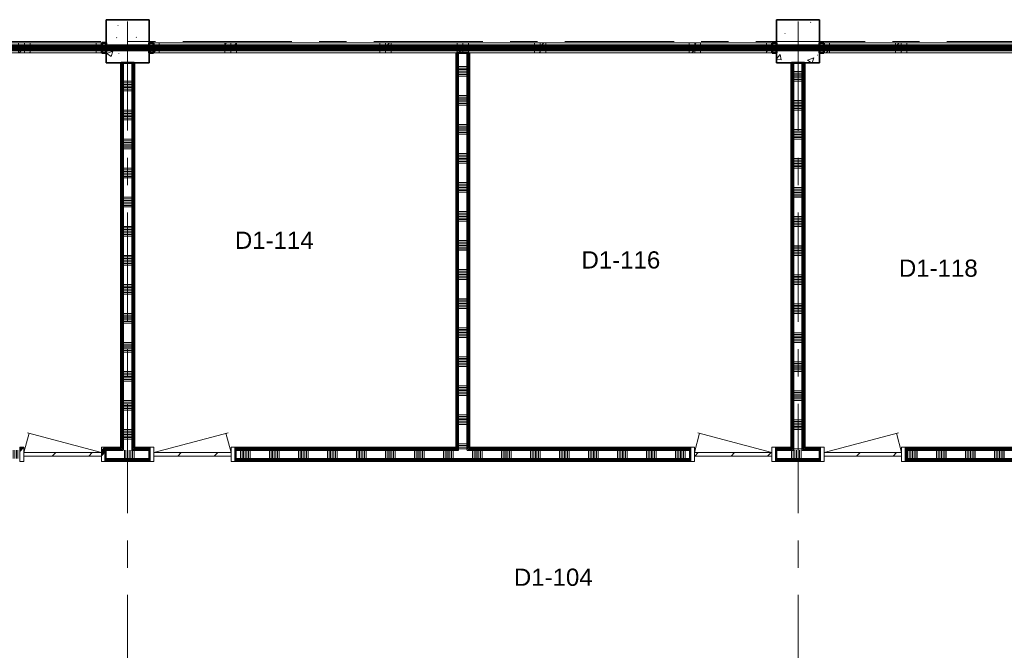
# Model space of a CAD drawing. Extents: x -2538 to 83400, y -8040 to 61900.
# Tile 39 of 105: x 14345 to 25800, y 47522 to 54852. Entities that reach past the tile are written whole.
import ezdxf

# ---------------------------------------------------------------- set-up
doc = ezdxf.new("R2010")
doc.units = 0
doc.header["$LTSCALE"] = 100
doc.linetypes.add('SCHEIDING_BRANDWEREND20', pattern=[7.2, 0.8, -1.6, 0.8, -0.8, 0.8, -1.6, 0.8])
doc.linetypes.add('stramien', pattern=[22.225, 12.7, -3.175, 3.175, -3.175])
for name, color, linetype, lineweight in [('00---0--FM-RUIMTENR', 7, 'Continuous', 18), ('BA20----_WANDEN', 14, 'Continuous', 50), ('BL$7A---_STRAMIEN', 7, 'Continuous', 18), ('BL20----_WANDEN', 7, 'Continuous', 25), ('BL28----_CONSTRUCTIES', 4, 'Continuous', 18), ('BL30----_KOZIJNEN', 14, 'Continuous', 25), ('BL40----_BRANDWERENDESCHEIDING_20MIN', 150, 'SCHEIDING_BRANDWEREND20', 80)]:
    doc.layers.add(name, color=color, linetype=linetype, lineweight=lineweight)
doc.styles.add('Arial', font='arial.ttf', dxfattribs={"height": 200})
pattern_1 = [(50, (1253.4, 5927.3), (728.7365, -63.756), [76.2, -838.2]), (355, (1253.4, 5927.3), (-140.972, 764.228), [60.96, -670.56]), (100.451, (1314.1, 5922), (587.77, 700.467), [64.76, -712.36]), (46.184, (1253.4, 6130.5), (1084.316, -168.171), [114.3, -1257.3]), (96.636, (1343.8, 6116.5), (949.61, 989.71), [97.14, -1068.54]), (351.184, (1253.4, 6130.5), (949.62, 989.7), [91.44, -1005.84]), (21, (1355, 6079.7), (606.458, -409.0606), [76.2, -838.2]), (326, (1355, 6079.7), (247.208, 736.753), [60.96, -670.56]), (71.451, (1405.5, 6045.6), (853.668, 327.6855), [64.76, -712.36]), (37.5, (1253.4, 5927.32), (12.3547, 338.2201), [3.353, -659.079, 3.353, -677.367, -673.1]), (37.5, (1253.4, 5927.32), (12.3547, 338.2201), [-1343.152, 3.353, -669.747]), (7.5, (1253.4, 5927.32), (267.2789, 400.7221), [3.353, -384.759, 3.353, -643.839, -256.54]), (7.5, (1253.4, 5927.32), (267.2789, 400.7221), [-1035.304, 3.353, -253.187]), (327.5, (1026.82, 5927.32), (542.3633, -22.9153), [3.353, -250.647, 3.353, -789.127, -1051.56]), (327.5, (1026.82, 5927.32), (542.3633, -22.9153), [-1046.48, 3.353, -1048.207]), (317.5, (925.22, 5927.3), (592.517, 101.707), [3.353, -326.847, 3.353, -522.935, -746.76]), (317.5, (925.22, 5927.3), (592.517, 101.707), [-856.488, 3.353, -743.407])]
pattern_2 = [(1e-13, (15525, 51912.5), (-9e-13, 500), []), (1e-13, (15525, 51862.5), (-9e-13, 500), []), (1e-13, (15525, 51812.5), (-9e-13, 500), []), (1e-13, (15525, 51762.5), (-9e-13, 500), [])]
pattern_3 = [(45, (1253.4, 5927.3), (-353.5534, 353.5534), [])]
pattern_4 = [(90, (23862.5, 49725), (-500, -2e-12), []), (90, (23912.5, 49725), (-500, -2e-12), []), (90, (23962.5, 49725), (-500, -2e-12), []), (90, (24012.5, 49725), (-500, -2e-12), [])]
pattern_5 = [(180, (19575, 52371.5), (8e-13, -500), []), (180, (19575, 52421.5), (8e-13, -500), []), (180, (19575, 52471.5), (8e-13, -500), []), (180, (19575, 52521.5), (8e-13, -500), [])]
pattern_6 = [(180, (23475, 52312.5), (8e-13, -500), []), (180, (23475, 52362.5), (8e-13, -500), []), (180, (23475, 52412.5), (8e-13, -500), []), (180, (23475, 52462.5), (8e-13, -500), [])]

# ---------------------------------------------------------------- blocks, each defined once
blk = doc.blocks.new('32_WN_AMC_h_raam met bovenlicht - 900x2700 bovenlicht 2014_wbdbo20-V46-1')
at = {"layer": 'BL30----_KOZIJNEN', "lineweight": 18}
h = blk.add_hatch(dxfattribs=at)
h.set_pattern_fill('FP_353', color=256, style=0, pattern_type=2)
h.set_pattern_definition([(225, (22896.61, 48597.68), (91.92388, -91.92388), [])])
h.paths.add_polyline_path([(-450, 57), (-450, -57), (-383, -57), (-383, 57)], flags=0)
h.paths.add_polyline_path([(383, 57), (383, -57), (450, -57), (450, 57)], flags=0)
for p, q in [((-450, 57), (-450, -57)), ((-383, 57), (-450, 57)), ((-383, -57), (-383, 57)), ((383, 57), (-383, 57)), ((450, 57), (383, 57)), ((383, 57), (383, -57)), ((450, -57), (450, 57)), ((-450, -57), (-383, -57)), ((-383, -57), (383, -57)), ((383, -57), (450, -57))]:
    blk.add_line(p, q, dxfattribs=at)
at = {"layer": 'BL30----_KOZIJNEN'}
for p, q in [((383, 3), (-383, 3)), ((-383, 3), (-383, -3)), ((383, -3), (383, 3)), ((-383, -3), (383, -3))]:
    blk.add_line(p, q, dxfattribs=at)
blk = doc.blocks.new('32_WN_AMC_h_raam met bovenlicht - 1800x2700 bovenlicht 2014_wbdbo20-V47-1')
at = {"layer": 'BL30----_KOZIJNEN', "lineweight": 18}
h = blk.add_hatch(dxfattribs=at)
h.set_pattern_fill('FP_354', color=256, style=0, pattern_type=2)
h.set_pattern_definition([(225, (24246.61, 48597.68), (91.92388, -91.92388), [])])
h.paths.add_polyline_path([(-900, 57), (-900, -57), (-833, -57), (-833, 57)], flags=0)
h.paths.add_polyline_path([(900, 57), (833, 57), (833, -57), (900, -57)], flags=0)
for p, q in [((-900, 57), (-900, -57)), ((-833, 57), (-900, 57)), ((-833, -57), (-833, 57)), ((833, 57), (-833, 57)), ((900, 57), (833, 57)), ((833, 57), (833, -57)), ((900, -57), (900, 57)), ((-900, -57), (-833, -57)), ((-833, -57), (833, -57)), ((833, -57), (900, -57))]:
    blk.add_line(p, q, dxfattribs=at)
at = {"layer": 'BL30----_KOZIJNEN'}
for p, q in [((833, 3), (-833, 3)), ((-833, 3), (-833, -3)), ((833, -3), (833, 3)), ((-833, -3), (833, -3))]:
    blk.add_line(p, q, dxfattribs=at)
blk = doc.blocks.new('32_WN_AMC_h_raam met bovenlicht - 900x2700 bovenlicht 2014_wbdbo20-V48-1')
at = {"layer": 'BL30----_KOZIJNEN', "lineweight": 18}
h = blk.add_hatch(dxfattribs=at)
h.set_pattern_fill('FP_355', color=256, style=0, pattern_type=2)
h.set_pattern_definition([(225, (21396.61, 48597.68), (91.92388, -91.92388), [])])
h.paths.add_polyline_path([(-450, 57), (-450, -57), (-383, -57), (-383, 57)], flags=0)
h.paths.add_polyline_path([(383, 57), (383, -57), (450, -57), (450, 57)], flags=0)
for p, q in [((-450, 57), (-450, -57)), ((-383, 57), (-450, 57)), ((-383, -57), (-383, 57)), ((383, 57), (-383, 57)), ((450, 57), (383, 57)), ((383, 57), (383, -57)), ((450, -57), (450, 57)), ((-450, -57), (-383, -57)), ((-383, -57), (383, -57)), ((383, -57), (450, -57))]:
    blk.add_line(p, q, dxfattribs=at)
at = {"layer": 'BL30----_KOZIJNEN'}
for p, q in [((383, 3), (-383, 3)), ((-383, 3), (-383, -3)), ((383, -3), (383, 3)), ((-383, -3), (383, -3))]:
    blk.add_line(p, q, dxfattribs=at)
blk = doc.blocks.new('32_WN_AMC_h_raam met bovenlicht - 1800x2700 bovenlicht 2014_wbdbo20-V49-1')
at = {"layer": 'BL30----_KOZIJNEN', "lineweight": 18}
h = blk.add_hatch(dxfattribs=at)
h.set_pattern_fill('FP_356', color=256, style=0, pattern_type=2)
h.set_pattern_definition([(225, (20046.61, 48597.68), (91.92388, -91.92388), [])])
h.paths.add_polyline_path([(-900, 57), (-900, -57), (-833, -57), (-833, 57)], flags=0)
h.paths.add_polyline_path([(900, 57), (833, 57), (833, -57), (900, -57)], flags=0)
for p, q in [((-900, 57), (-900, -57)), ((-833, 57), (-900, 57)), ((-833, -57), (-833, 57)), ((833, 57), (-833, 57)), ((900, 57), (833, 57)), ((833, 57), (833, -57)), ((900, -57), (900, 57)), ((-900, -57), (-833, -57)), ((-833, -57), (833, -57)), ((833, -57), (900, -57))]:
    blk.add_line(p, q, dxfattribs=at)
at = {"layer": 'BL30----_KOZIJNEN'}
for p, q in [((833, 3), (-833, 3)), ((-833, 3), (-833, -3)), ((833, -3), (833, 3)), ((-833, -3), (833, -3))]:
    blk.add_line(p, q, dxfattribs=at)
blk = doc.blocks.new('32_WN_AMC_h_raam met bovenlicht - 900x2700 bovenlicht 2014_wbdbo20-V50-1')
at = {"layer": 'BL30----_KOZIJNEN', "lineweight": 18}
h = blk.add_hatch(dxfattribs=at)
h.set_pattern_fill('FP_357', color=256, style=0, pattern_type=2)
h.set_pattern_definition([(225, (18696.61, 48597.68), (91.92388, -91.92388), [])])
h.paths.add_polyline_path([(-450, 57), (-450, -57), (-383, -57), (-383, 57)], flags=0)
h.paths.add_polyline_path([(383, 57), (383, -57), (450, -57), (450, 57)], flags=0)
for p, q in [((-450, 57), (-450, -57)), ((-383, 57), (-450, 57)), ((-383, -57), (-383, 57)), ((375, 57), (-383, 57)), ((450, 57), (383, 57)), ((383, 57), (383, -57)), ((450, -57), (450, 57)), ((-450, -57), (-383, -57)), ((-383, -57), (383, -57)), ((383, -57), (450, -57))]:
    blk.add_line(p, q, dxfattribs=at)
at = {"layer": 'BL30----_KOZIJNEN'}
for p, q in [((383, 3), (-383, 3)), ((-383, 3), (-383, -3)), ((383, -3), (383, 3)), ((-383, -3), (383, -3))]:
    blk.add_line(p, q, dxfattribs=at)
blk = doc.blocks.new('32_WN_AMC_h_raam met bovenlicht - 900x2700 bovenlicht 2014_wbdbo20-V51-1')
at = {"layer": 'BL30----_KOZIJNEN', "lineweight": 18}
h = blk.add_hatch(dxfattribs=at)
h.set_pattern_fill('FP_358', color=256, style=0, pattern_type=2)
h.set_pattern_definition([(225, (15096.61, 48597.68), (91.92388, -91.92388), [])])
h.paths.add_polyline_path([(-450, 57), (-450, -57), (-383, -57), (-383, 57)], flags=0)
h.paths.add_polyline_path([(383, 57), (383, -57), (450, -57), (450, 57)], flags=0)
for p, q in [((-450, 57), (-450, -57)), ((-383, 57), (-450, 57)), ((-383, -57), (-383, 57)), ((383, 57), (-383, 57)), ((450, 57), (383, 57)), ((383, 57), (383, -57)), ((450, -57), (450, 57)), ((-450, -57), (-383, -57)), ((-383, -57), (383, -57)), ((383, -57), (450, -57))]:
    blk.add_line(p, q, dxfattribs=at)
at = {"layer": 'BL30----_KOZIJNEN'}
for p, q in [((383, 3), (-383, 3)), ((-383, 3), (-383, -3)), ((383, -3), (383, 3)), ((-383, -3), (383, -3))]:
    blk.add_line(p, q, dxfattribs=at)
blk = doc.blocks.new('32_WN_AMC_h_raam met bovenlicht - 900x2700 bovenlicht 2014_wbdbo20-V52-1')
at = {"layer": 'BL30----_KOZIJNEN', "lineweight": 18}
h = blk.add_hatch(dxfattribs=at)
h.set_pattern_fill('FP_359', color=256, style=0, pattern_type=2)
h.set_pattern_definition([(225, (17796.61, 48597.68), (91.92388, -91.92388), [])])
h.paths.add_polyline_path([(-450, 57), (-450, -57), (-383, -57), (-383, 57)], flags=0)
h.paths.add_polyline_path([(383, 57), (383, -57), (450, -57), (450, 57)], flags=0)
for p, q in [((-450, 57), (-450, -57)), ((-383, 57), (-450, 57)), ((-383, -57), (-383, 57)), ((383, 57), (-375, 57)), ((450, 57), (383, 57)), ((383, 57), (383, -57)), ((450, -57), (450, 57)), ((-450, -57), (-383, -57)), ((-383, -57), (383, -57)), ((383, -57), (450, -57))]:
    blk.add_line(p, q, dxfattribs=at)
at = {"layer": 'BL30----_KOZIJNEN'}
for p, q in [((383, 3), (-383, 3)), ((-383, 3), (-383, -3)), ((383, -3), (383, 3)), ((-383, -3), (383, -3))]:
    blk.add_line(p, q, dxfattribs=at)
blk = doc.blocks.new('32_WN_AMC_h_raam met bovenlicht - 1800x2700 bovenlicht 2014_wbdbo20-V53-1')
at = {"layer": 'BL30----_KOZIJNEN', "lineweight": 18}
h = blk.add_hatch(dxfattribs=at)
h.set_pattern_fill('FP_360', color=256, style=0, pattern_type=2)
h.set_pattern_definition([(225, (16446.61, 48597.68), (91.92388, -91.92388), [])])
h.paths.add_polyline_path([(-900, 57), (-900, -57), (-833, -57), (-833, 57)], flags=0)
h.paths.add_polyline_path([(900, 57), (833, 57), (833, -57), (900, -57)], flags=0)
for p, q in [((-900, 57), (-900, -57)), ((-833, 57), (-900, 57)), ((-833, -57), (-833, 57)), ((833, 57), (-833, 57)), ((900, 57), (833, 57)), ((833, 57), (833, -57)), ((900, -57), (900, 57)), ((-900, -57), (-833, -57)), ((-833, -57), (833, -57)), ((833, -57), (900, -57))]:
    blk.add_line(p, q, dxfattribs=at)
at = {"layer": 'BL30----_KOZIJNEN'}
for p, q in [((833, 3), (-833, 3)), ((-833, 3), (-833, -3)), ((833, -3), (833, 3)), ((-833, -3), (833, -3))]:
    blk.add_line(p, q, dxfattribs=at)
blk = doc.blocks.new('32_WN_AMC_h_raam met bovenlicht - 900x2700 bovenlicht 2014_wbdbo20-V54-1')
at = {"layer": 'BL30----_KOZIJNEN', "lineweight": 18}
h = blk.add_hatch(dxfattribs=at)
h.set_pattern_fill('FP_361', color=256, style=0, pattern_type=2)
h.set_pattern_definition([(225, (13596.61, 48597.68), (91.92388, -91.92388), [])])
h.paths.add_polyline_path([(-450, 57), (-450, -57), (-383, -57), (-383, 57)], flags=0)
h.paths.add_polyline_path([(383, 57), (383, -57), (450, -57), (450, 57)], flags=0)
for p, q in [((-450, 57), (-450, -57)), ((-383, 57), (-450, 57)), ((-383, -57), (-383, 57)), ((383, 57), (-383, 57)), ((450, 57), (383, 57)), ((383, 57), (383, -57)), ((450, -57), (450, 57)), ((-450, -57), (-383, -57)), ((-383, -57), (383, -57)), ((383, -57), (450, -57))]:
    blk.add_line(p, q, dxfattribs=at)
at = {"layer": 'BL30----_KOZIJNEN'}
for p, q in [((383, 3), (-383, 3)), ((-383, 3), (-383, -3)), ((383, -3), (383, 3)), ((-383, -3), (383, -3))]:
    blk.add_line(p, q, dxfattribs=at)
blk = doc.blocks.new('32_WN_AMC_h_raam met bovenlicht - 1800x2700 bovenlicht 2014_wbdbo20-V55-1')
at = {"layer": 'BL30----_KOZIJNEN', "lineweight": 18}
h = blk.add_hatch(dxfattribs=at)
h.set_pattern_fill('FP_362', color=256, style=0, pattern_type=2)
h.set_pattern_definition([(225, (12246.61, 48597.68), (91.92388, -91.92388), [])])
h.paths.add_polyline_path([(833, 57), (833, -57), (900, -57), (900, 57)], flags=0)
h.paths.add_polyline_path([(-900, 57), (-900, -57), (-833, -57), (-833, 57)], flags=0)
for p, q in [((-900, 57), (-900, -57)), ((-833, 57), (-900, 57)), ((-833, -57), (-833, 57)), ((833, 57), (-833, 57)), ((900, 57), (833, 57)), ((833, 57), (833, -57)), ((900, -57), (900, 57)), ((-900, -57), (-833, -57)), ((-833, -57), (833, -57)), ((833, -57), (900, -57))]:
    blk.add_line(p, q, dxfattribs=at)
at = {"layer": 'BL30----_KOZIJNEN'}
for p, q in [((833, 3), (-833, 3)), ((-833, 3), (-833, -3)), ((833, -3), (833, 3)), ((-833, -3), (833, -3))]:
    blk.add_line(p, q, dxfattribs=at)
blk = doc.blocks.new('32_DR_AMC_s_enkele deur_L_dt1 - 1000x2160-V204-1')
at = {"layer": 'BL30----_KOZIJNEN', "lineweight": 18}
h = blk.add_hatch(dxfattribs=at)
h.set_pattern_fill('FP_984', color=256, style=0, pattern_type=2)
h.set_pattern_definition([(45, (-13591.6, -43872.7), (-500, 500), []), (45, (-13421.6, -43872.7), (-500, 500), []), (45, (-13411.6, -43872.7), (-500, 500), []), (45, (-13401.6, -43872.7), (-500, 500), []), (45, (-13391.6, -43872.7), (-500, 500), []), (45, (-13381.6, -43872.7), (-500, 500), []), (45, (-13371.6, -43872.7), (-500, 500), []), (45, (-13361.6, -43872.7), (-500, 500), [])])
h.paths.add_polyline_path([(500, -85), (500, 85), (450, 85), (450, -85)], flags=0)
h.paths.add_polyline_path([(-500, -85), (-450, -85), (-450, 85), (-500, 85)], flags=0)
h = blk.add_hatch(dxfattribs=at)
h.set_pattern_fill('FP_983', color=256, style=0, pattern_type=2)
h.set_pattern_definition([(45, (-13591.6, -43872.68), (-212.132, 212.132), [])])
h.paths.add_polyline_path([(450, -20), (450, 20), (-450, 20), (-450, -20), (-33, -20)], flags=0)
for p, q in [((-450, 20), (-390, 245)), ((450, 20), (-409, 250)), ((-450, 85), (-500, 85)), ((-500, 85), (-500, -85)), ((-450, -85), (-450, 85)), ((450, 20), (-450, 20)), ((-450, 20), (-450, -20)), ((500, 85), (450, 85)), ((450, 85), (450, -85)), ((450, -20), (450, 20)), ((500, -85), (500, 85)), ((-500, -85), (-450, -85)), ((-450, -20), (450, -20)), ((450, -85), (500, -85))]:
    blk.add_line(p, q, dxfattribs=at)
blk = doc.blocks.new('32_DR_AMC_s_enkele deur_R_dt1 - 1000x2160-V205-1')
at = {"layer": 'BL30----_KOZIJNEN', "lineweight": 18}
h = blk.add_hatch(dxfattribs=at)
h.set_pattern_fill('FP_985', color=256, style=0, pattern_type=2)
h.set_pattern_definition([(45, (-15101.6, -43872.68), (-212.132, 212.132), [])])
h.paths.add_polyline_path([(450, -20), (450, 20), (-450, 20), (-450, -20)], flags=0)
for p, q in [((-450, 20), (414, 251)), ((450, 20), (390, 245)), ((-450, 85), (-500, 85)), ((-500, 85), (-500, -85)), ((-450, -85), (-450, 85)), ((450, 20), (-450, 20)), ((-450, 20), (-450, -20)), ((500, 85), (450, 85)), ((450, 85), (450, -85)), ((450, -20), (450, 20)), ((500, -85), (500, 85)), ((-500, -85), (-450, -85)), ((-450, -20), (450, -20)), ((450, -85), (500, -85))]:
    blk.add_line(p, q, dxfattribs=at)
blk = doc.blocks.new('32_DR_AMC_s_enkele deur_L_dt1 - 1000x2160-V206-1')
at = {"layer": 'BL30----_KOZIJNEN', "lineweight": 18}
h = blk.add_hatch(dxfattribs=at)
h.set_pattern_fill('FP_987', color=256, style=0, pattern_type=2)
h.set_pattern_definition([(45, (-21391.6, -43872.7), (-500, 500), []), (45, (-21221.6, -43872.7), (-500, 500), []), (45, (-21211.6, -43872.7), (-500, 500), []), (45, (-21201.6, -43872.7), (-500, 500), []), (45, (-21191.6, -43872.7), (-500, 500), []), (45, (-21181.6, -43872.7), (-500, 500), []), (45, (-21171.6, -43872.7), (-500, 500), []), (45, (-21161.6, -43872.7), (-500, 500), [])])
h.paths.add_polyline_path([(500, -85), (500, 85), (450, 85), (450, -85)], flags=0)
h.paths.add_polyline_path([(-500, -85), (-450, -85), (-450, 85), (-500, 85)], flags=0)
h = blk.add_hatch(dxfattribs=at)
h.set_pattern_fill('FP_986', color=256, style=0, pattern_type=2)
h.set_pattern_definition([(45, (-21391.6, -43872.68), (-212.132, 212.132), [])])
h.paths.add_polyline_path([(450, -20), (450, 20), (-450, 20), (-450, -20), (-165, -20)], flags=0)
for p, q in [((-450, 20), (-390, 245)), ((450, 20), (-409, 250)), ((-450, 85), (-500, 85)), ((-500, 85), (-500, -85)), ((-450, -85), (-450, 85)), ((450, 20), (-450, 20)), ((-450, 20), (-450, -20)), ((500, 85), (450, 85)), ((450, 85), (450, -85)), ((450, -20), (450, 20)), ((500, -85), (500, 85)), ((-500, -85), (-450, -85)), ((-450, -20), (450, -20)), ((450, -85), (500, -85))]:
    blk.add_line(p, q, dxfattribs=at)
blk = doc.blocks.new('32_DR_AMC_s_enkele deur_R_dt1 - 1000x2160-V207-1')
at = {"layer": 'BL30----_KOZIJNEN', "lineweight": 18}
h = blk.add_hatch(dxfattribs=at)
h.set_pattern_fill('FP_988', color=256, style=0, pattern_type=2)
h.set_pattern_definition([(45, (-22901.6, -43872.68), (-212.132, 212.132), [])])
h.paths.add_polyline_path([(450, -20), (450, 20), (-450, 20), (-450, -20), (29, -20)], flags=0)
for p, q in [((-450, 20), (414, 251)), ((450, 20), (390, 245)), ((-450, 85), (-500, 85)), ((-500, 85), (-500, -85)), ((-450, -85), (-450, 85)), ((450, 20), (-450, 20)), ((-450, 20), (-450, -20)), ((500, 85), (450, 85)), ((450, 85), (450, -85)), ((450, -20), (450, 20)), ((500, -85), (500, 85)), ((-500, -85), (-450, -85)), ((-450, -20), (450, -20)), ((450, -85), (500, -85))]:
    blk.add_line(p, q, dxfattribs=at)

msp = doc.modelspace()

# ---------------------------------------------------------------- hatches: boundary and pattern name
at = {"layer": 'BA20----_WANDEN', "lineweight": 18}
h = msp.add_hatch(dxfattribs=at)
h.set_pattern_fill('FP_44', color=256, style=0, pattern_type=2)
h.set_pattern_definition(pattern_3)
h.paths.add_polyline_path([(15300, 54468), (15350, 54468), (15350, 54582), (15300, 54582)], flags=0)
h.paths.add_polyline_path([(8050, 54468), (8100, 54468), (8100, 54582), (8050, 54582)], flags=0)
h = msp.add_hatch(dxfattribs=at)
h.set_pattern_fill('FP_44', color=256, style=0, pattern_type=2)
h.set_pattern_definition(pattern_3)
h.paths.add_polyline_path([(23150, 54468), (23150, 54582), (23100, 54582), (23100, 54468)], flags=0)
h.paths.add_polyline_path([(15850, 54468), (15900, 54468), (15900, 54582), (15850, 54582)], flags=0)
h = msp.add_hatch(dxfattribs=at)
h.set_pattern_fill('FP_44', color=256, style=0, pattern_type=2)
h.set_pattern_definition(pattern_3)
h.paths.add_polyline_path([(23700, 54468), (23700, 54582), (23650, 54582), (23650, 54468)], flags=0)
h = msp.add_hatch(dxfattribs=at)
h.set_pattern_fill('FP_710', color=256, angle=90, style=0, pattern_type=2)
h.set_pattern_definition(pattern_5)
h.paths.add_polyline_path([(19425, 49875), (19437.5, 49875), (19437.5, 54468), (19425, 54468), (19425, 53299.4)], flags=0)
h = msp.add_hatch(dxfattribs=at)
h.set_pattern_fill('FP_710', color=256, angle=90, style=0, pattern_type=2)
h.set_pattern_definition(pattern_5)
h.paths.add_polyline_path([(19437.5, 49862.5), (19450, 49862.5), (19450, 54468), (19437.5, 54468), (19437.5, 49875)], flags=0)
h = msp.add_hatch(dxfattribs=at)
h.set_pattern_fill('FP_711', color=256, angle=90, style=0, pattern_type=2)
h.set_pattern_definition([(180, (19575, 52171.5), (6e-13, -337.5), []), (180, (19575, 52190.25), (6e-13, -337.5), []), (180, (19575, 52209), (6e-13, -337.5), []), (180, (19575, 52227.75), (6e-13, -337.5), []), (180, (19575, 52246.5), (6e-13, -337.5), []), (180, (19575, 52265.25), (6e-13, -337.5), []), (180, (19575, 52284), (6e-13, -337.5), [])])
h.paths.add_polyline_path([(19450, 49850), (19550, 49850), (19550, 54468), (19450, 54468), (19450, 49862.5)], flags=0)
h = msp.add_hatch(dxfattribs=at)
h.set_pattern_fill('FP_710', color=256, angle=90, style=0, pattern_type=2)
h.set_pattern_definition(pattern_5)
h.paths.add_polyline_path([(19550, 49862.5), (19562.5, 49862.5), (19562.5, 54468), (19550, 54468), (19550, 49875)], flags=0)
h = msp.add_hatch(dxfattribs=at)
h.set_pattern_fill('FP_710', color=256, angle=90, style=0, pattern_type=2)
h.set_pattern_definition(pattern_5)
h.paths.add_polyline_path([(19575, 49875), (19575, 54468), (19562.5, 54468), (19562.5, 49875)], flags=0)
h = msp.add_hatch(dxfattribs=at)
h.set_pattern_fill('FP_45', color=256, angle=90, style=0, pattern_type=2)
h.set_pattern_definition(pattern_2)
h.paths.add_polyline_path([(15537.5, 49875), (15537.5, 54350), (15525, 54350), (15525, 49875)], flags=0)
h = msp.add_hatch(dxfattribs=at)
h.set_pattern_fill('FP_45', color=256, angle=90, style=0, pattern_type=2)
h.set_pattern_definition(pattern_2)
h.paths.add_polyline_path([(15550, 49862.5), (15550, 54350), (15537.5, 54350), (15537.5, 49862.5)], flags=0)
h = msp.add_hatch(dxfattribs=at)
h.set_pattern_fill('FP_46', color=256, angle=90, style=0, pattern_type=2)
h.set_pattern_definition([(1e-13, (15525, 52112.5), (-6e-13, 337.5), []), (1e-13, (15525, 52093.75), (-6e-13, 337.5), []), (1e-13, (15525, 52075), (-6e-13, 337.5), []), (1e-13, (15525, 52056.25), (-6e-13, 337.5), []), (1e-13, (15525, 52037.5), (-6e-13, 337.5), []), (1e-13, (15525, 52018.75), (-6e-13, 337.5), []), (1e-13, (15525, 52000), (-6e-13, 337.5), [])])
h.paths.add_polyline_path([(15550, 49850), (15650, 49850), (15650, 54350), (15550, 54350), (15550, 49862.5)], flags=0)
h = msp.add_hatch(dxfattribs=at)
h.set_pattern_fill('FP_45', color=256, angle=90, style=0, pattern_type=2)
h.set_pattern_definition(pattern_2)
h.paths.add_polyline_path([(15662.5, 49862.5), (15662.5, 54350), (15650, 54350), (15650, 49862.5)], flags=0)
h = msp.add_hatch(dxfattribs=at)
h.set_pattern_fill('FP_45', color=256, angle=90, style=0, pattern_type=2)
h.set_pattern_definition(pattern_2)
h.paths.add_polyline_path([(15675, 49875), (15675, 54350), (15662.5, 54350), (15662.5, 49875)], flags=0)
h = msp.add_hatch(dxfattribs=at)
h.set_pattern_fill('FP_712', color=256, angle=90, style=0, pattern_type=2)
h.set_pattern_definition(pattern_6)
h.paths.add_polyline_path([(23337.5, 49875), (23337.5, 54350), (23325, 54350), (23325, 49875)], flags=0)
h = msp.add_hatch(dxfattribs=at)
h.set_pattern_fill('FP_712', color=256, angle=90, style=0, pattern_type=2)
h.set_pattern_definition(pattern_6)
h.paths.add_polyline_path([(23350, 49862.5), (23350, 54350), (23337.5, 54350), (23337.5, 49862.5)], flags=0)
h = msp.add_hatch(dxfattribs=at)
h.set_pattern_fill('FP_713', color=256, angle=90, style=0, pattern_type=2)
h.set_pattern_definition([(180, (23475, 52112.5), (6e-13, -337.5), []), (180, (23475, 52131.25), (6e-13, -337.5), []), (180, (23475, 52150), (6e-13, -337.5), []), (180, (23475, 52168.75), (6e-13, -337.5), []), (180, (23475, 52187.5), (6e-13, -337.5), []), (180, (23475, 52206.25), (6e-13, -337.5), []), (180, (23475, 52225), (6e-13, -337.5), [])])
h.paths.add_polyline_path([(23350, 49850), (23450, 49850), (23450, 54350), (23350, 54350), (23350, 49862.5)], flags=0)
h = msp.add_hatch(dxfattribs=at)
h.set_pattern_fill('FP_712', color=256, angle=90, style=0, pattern_type=2)
h.set_pattern_definition(pattern_6)
h.paths.add_polyline_path([(23450, 49862.5), (23462.5, 49862.5), (23462.5, 54350), (23450, 54350), (23450, 49875)], flags=0)
h = msp.add_hatch(dxfattribs=at)
h.set_pattern_fill('FP_712', color=256, angle=90, style=0, pattern_type=2)
h.set_pattern_definition(pattern_6)
h.paths.add_polyline_path([(23475, 49875), (23475, 54350), (23462.5, 54350), (23462.5, 49875)], flags=0)
h = msp.add_hatch(dxfattribs=at)
h.set_pattern_fill('FP_704', color=256, angle=90, style=0, pattern_type=2)
h.set_pattern_definition(pattern_4)
h.paths.add_polyline_path([(34125, 49862.5), (34125, 49875), (32980, 49875), (32980, 49862.5)], flags=0)
h.paths.add_polyline_path([(29164.5, 49862.5), (30837.5, 49862.5), (30837.5, 49875), (28555, 49875), (28555, 49862.5)], flags=0)
h.paths.add_polyline_path([(31540, 49862.5), (31540, 49875), (30962.5, 49875), (30962.5, 49862.5)], flags=0)
h.paths.add_polyline_path([(27555, 49862.5), (27555, 49875), (27362.5, 49875), (27362.5, 49862.5)], flags=0)
h.paths.add_polyline_path([(27237.5, 49862.5), (27237.5, 49875), (24655, 49875), (24655, 49862.5), (26354.4, 49862.5)], flags=0)
h.paths.add_polyline_path([(23337.5, 49862.5), (23337.5, 49875), (23145, 49875), (23145, 49862.5)], flags=0)
h.paths.add_polyline_path([(23655, 49862.5), (23655, 49875), (23462.5, 49875), (23462.5, 49862.5), (23544.3, 49862.5)], flags=0)
h.paths.add_polyline_path([(22145, 49862.5), (22145, 49875), (19562.5, 49875), (19562.5, 49862.5), (22139.3, 49862.5)], flags=0)
h.paths.add_polyline_path([(19437.5, 49862.5), (19437.5, 49875), (16855, 49875), (16855, 49862.5), (17924.1, 49862.5)], flags=0)
h.paths.add_polyline_path([(15662.5, 49862.5), (15855, 49862.5), (15855, 49875), (15662.5, 49875)], flags=0)
h.paths.add_polyline_path([(15345, 49862.5), (15537.5, 49862.5), (15537.5, 49875), (15345, 49875)], flags=0)
h.paths.add_polyline_path([(14345, 49862.5), (14345, 49875), (13200, 49875), (13200, 49862.5)], flags=0)
h = msp.add_hatch(dxfattribs=at)
h.set_pattern_fill('FP_704', color=256, angle=90, style=0, pattern_type=2)
h.set_pattern_definition(pattern_4)
h.paths.add_polyline_path([(32980, 49850), (34137.5, 49850), (34137.5, 49862.5), (32980, 49862.5)], flags=0)
h.paths.add_polyline_path([(30950, 49850), (31540, 49850), (31540, 49862.5), (30950, 49862.5)], flags=0)
h.paths.add_polyline_path([(30569.6, 49850), (30850, 49850), (30850, 49862.5), (28555, 49862.5), (28555, 49850), (29164.5, 49850)], flags=0)
h.paths.add_polyline_path([(27555, 49850), (27555, 49862.5), (27350, 49862.5), (27350, 49850)], flags=0)
h.paths.add_polyline_path([(27250, 49850), (27250, 49862.5), (24655, 49862.5), (24655, 49850), (26354.4, 49850)], flags=0)
h.paths.add_polyline_path([(23544.3, 49850), (23655, 49850), (23655, 49862.5), (23450, 49862.5), (23450, 49850)], flags=0)
h.paths.add_polyline_path([(23145, 49850), (23350, 49850), (23350, 49862.5), (23145, 49862.5)], flags=0)
h.paths.add_polyline_path([(22145, 49850), (22145, 49862.5), (19550, 49862.5), (19550, 49850), (22139.3, 49850)], flags=0)
h.paths.add_polyline_path([(19450, 49850), (19450, 49862.5), (16855, 49862.5), (16855, 49850), (17924.1, 49850)], flags=0)
h.paths.add_polyline_path([(15550, 49850), (15550, 49862.5), (15345, 49862.5), (15345, 49850)], flags=0)
h.paths.add_polyline_path([(15650, 49850), (15855, 49850), (15855, 49862.5), (15650, 49862.5)], flags=0)
h.paths.add_polyline_path([(13200, 49850), (14345, 49850), (14345, 49862.5), (13200, 49862.5)], flags=0)
h = msp.add_hatch(dxfattribs=at)
h.set_pattern_fill('FP_705', color=256, angle=90, style=0, pattern_type=2)
h.set_pattern_definition([(90, (23662.5, 49725), (-337.5, -1e-12), []), (90, (23681.25, 49725), (-337.5, -1e-12), []), (90, (23700, 49725), (-337.5, -1e-12), []), (90, (23718.75, 49725), (-337.5, -1e-12), []), (90, (23737.5, 49725), (-337.5, -1e-12), []), (90, (23756.25, 49725), (-337.5, -1e-12), []), (90, (23775, 49725), (-337.5, -1e-12), [])])
h.paths.add_polyline_path([(34125, 49750), (34150, 49750), (34150, 49850), (32980, 49850), (32980, 49750)], flags=0)
h.paths.add_polyline_path([(30350, 49750), (31540, 49750), (31540, 49850), (28555, 49850), (28555, 49750), (30250, 49750)], flags=0)
h.paths.add_polyline_path([(27555, 49750), (27555, 49850), (24655, 49850), (24655, 49750), (26354.4, 49750)], flags=0)
h.paths.add_polyline_path([(23655, 49750), (23655, 49850), (23145, 49850), (23145, 49750), (23544.3, 49750)], flags=0)
h.paths.add_polyline_path([(22145, 49750), (22145, 49850), (16855, 49850), (16855, 49750), (22139.3, 49750)], flags=0)
h.paths.add_polyline_path([(15855, 49750), (15855, 49850), (15345, 49850), (15345, 49750)], flags=0)
h.paths.add_polyline_path([(14345, 49750), (14345, 49850), (13200, 49850), (13200, 49750)], flags=0)
h = msp.add_hatch(dxfattribs=at)
h.set_pattern_fill('FP_704', color=256, angle=90, style=0, pattern_type=2)
h.set_pattern_definition(pattern_4)
h.paths.add_polyline_path([(34125, 49737.5), (34250, 49737.5), (34250, 49750), (32980, 49750), (32980, 49737.5)], flags=0)
h.paths.add_polyline_path([(31540, 49737.5), (31540, 49750), (30350, 49750), (30350, 49737.5), (30569.6, 49737.5)], flags=0)
h.paths.add_polyline_path([(30250, 49737.5), (30250, 49750), (28555, 49750), (28555, 49737.5), (30237.5, 49737.5)], flags=0)
h.paths.add_polyline_path([(27555, 49737.5), (27555, 49750), (24655, 49750), (24655, 49737.5), (26354.4, 49737.5)], flags=0)
h.paths.add_polyline_path([(22145, 49737.5), (22145, 49750), (16855, 49750), (16855, 49737.5), (22139.3, 49737.5)], flags=0)
h.paths.add_polyline_path([(23655, 49737.5), (23655, 49750), (23145, 49750), (23145, 49737.5), (23544.3, 49737.5)], flags=0)
h.paths.add_polyline_path([(15345, 49737.5), (15855, 49737.5), (15855, 49750), (15345, 49750)], flags=0)
h.paths.add_polyline_path([(14345, 49737.5), (14345, 49750), (13200, 49750), (13200, 49737.5)], flags=0)
h = msp.add_hatch(dxfattribs=at)
h.set_pattern_fill('FP_704', color=256, angle=90, style=0, pattern_type=2)
h.set_pattern_definition(pattern_4)
h.paths.add_polyline_path([(34125, 49725), (34262.5, 49725), (34262.5, 49737.5), (32980, 49737.5), (32980, 49725)], flags=0)
h.paths.add_polyline_path([(30569.6, 49725), (31540, 49725), (31540, 49737.5), (30362.5, 49737.5), (30362.5, 49725), (30375, 49725)], flags=0)
h.paths.add_polyline_path([(30225, 49725), (30237.5, 49725), (30237.5, 49737.5), (28555, 49737.5), (28555, 49725), (29164.5, 49725)], flags=0)
h.paths.add_polyline_path([(27555, 49725), (27555, 49737.5), (24655, 49737.5), (24655, 49725), (26354.4, 49725)], flags=0)
h.paths.add_polyline_path([(23145, 49725), (23655, 49725), (23655, 49737.5), (23145, 49737.5)], flags=0)
h.paths.add_polyline_path([(22139.3, 49725), (22145, 49725), (22145, 49737.5), (16855, 49737.5), (16855, 49725), (20734.2, 49725)], flags=0)
h.paths.add_polyline_path([(15345, 49725), (15855, 49725), (15855, 49737.5), (15345, 49737.5)], flags=0)
h.paths.add_polyline_path([(14345, 49725), (14345, 49737.5), (13200, 49737.5), (13200, 49725)], flags=0)
at = {"layer": 'BL28----_CONSTRUCTIES'}
h = msp.add_hatch(dxfattribs=at)
h.set_pattern_fill('FP_1', color=256, style=0, pattern_type=2)
h.set_pattern_definition(pattern_1)
h.paths.add_polyline_path([(15850, 54350), (15850, 54850), (15350, 54850), (15350, 54350)], flags=0)
h = msp.add_hatch(dxfattribs=at)
h.set_pattern_fill('FP_1', color=256, style=0, pattern_type=2)
h.set_pattern_definition(pattern_1)
h.paths.add_polyline_path([(23650, 54350), (23650, 54850), (23150, 54850), (23150, 54350), (23544.3, 54350)], flags=0)

# ---------------------------------------------------------------- linework, layer by layer
at = {"layer": 'BL$7A---_STRAMIEN', "linetype": 'stramien'}
for p, q in [((15600, -2000), (15600, 60900)), ((23400, -2000), (23400, 60900)), ((-1537.7, 54600), (83400, 54600)), ((-1537.7, 54600), (83400, 54600))]:
    msp.add_line(p, q, dxfattribs=at)
at = {"layer": 'BL20----_WANDEN', "lineweight": 50}
for p, q in [((15350, 54582), (15300, 54582)), ((15300, 54582), (15300, 54468)), ((15350, 54468), (15350, 54582)), ((15900, 54582), (15850, 54582)), ((15850, 54582), (15850, 54468)), ((15900, 54468), (15900, 54582)), ((23150, 54582), (23100, 54582)), ((23100, 54582), (23100, 54468)), ((23150, 54468), (23150, 54582)), ((23700, 54582), (23650, 54582)), ((23650, 54582), (23650, 54468)), ((23700, 54468), (23700, 54582)), ((15300, 54468), (15350, 54468)), ((15850, 54468), (15900, 54468)), ((19425, 54468), (19425, 49875)), ((19575, 54468), (19425, 54468)), ((19575, 49875), (19575, 54468)), ((23100, 54468), (23150, 54468)), ((23650, 54468), (23700, 54468)), ((15675, 54350), (15525, 54350)), ((15525, 54350), (15525, 49875)), ((15675, 49875), (15675, 54350)), ((23325, 54350), (23325, 49875)), ((23475, 54350), (23325, 54350)), ((23475, 49875), (23475, 54350)), ((15525, 49875), (15345, 49875)), ((15345, 49875), (15345, 49725)), ((15855, 49875), (15675, 49875)), ((15855, 49725), (15855, 49875)), ((19425, 49875), (16855, 49875)), ((16855, 49875), (16855, 49725)), ((22145, 49875), (19575, 49875)), ((22145, 49725), (22145, 49875)), ((23325, 49875), (23145, 49875)), ((23145, 49875), (23145, 49725)), ((23655, 49875), (23475, 49875)), ((23655, 49725), (23655, 49875)), ((27225, 49875), (24655, 49875)), ((24655, 49875), (24655, 49725)), ((15345, 49725), (15855, 49725)), ((16855, 49725), (22145, 49725)), ((23145, 49725), (23655, 49725)), ((24655, 49725), (27555, 49725))]:
    msp.add_line(p, q, dxfattribs=at)
at = {"layer": 'BL20----_WANDEN'}
for p, q in [((19437.5, 49862.5), (19437.5, 54468)), ((19450, 49850), (19450, 54468)), ((19550, 49850), (19550, 54468)), ((19562.5, 49862.5), (19562.5, 54468)), ((15537.5, 54350), (15537.5, 49862.5)), ((15550, 54350), (15550, 49850)), ((15650, 54350), (15650, 49850)), ((15662.5, 54350), (15662.5, 49862.5)), ((23337.5, 49862.5), (23337.5, 54350)), ((23350, 49850), (23350, 54350)), ((23450, 49850), (23450, 54350)), ((23462.5, 49862.5), (23462.5, 54350)), ((15345, 49862.5), (15537.5, 49862.5)), ((15345, 49850), (15550, 49850)), ((15650, 49850), (15855, 49850)), ((15662.5, 49862.5), (15855, 49862.5)), ((16855, 49862.5), (19437.5, 49862.5)), ((16855, 49850), (19450, 49850)), ((19550, 49850), (22145, 49850)), ((19562.5, 49862.5), (22145, 49862.5)), ((23145, 49862.5), (23337.5, 49862.5)), ((23145, 49850), (23350, 49850)), ((23450, 49850), (23655, 49850)), ((23462.5, 49862.5), (23655, 49862.5)), ((24655, 49862.5), (27237.5, 49862.5)), ((24655, 49850), (27250, 49850)), ((15345, 49750), (15855, 49750)), ((15345, 49737.5), (15855, 49737.5)), ((16855, 49750), (22145, 49750)), ((16855, 49737.5), (22145, 49737.5)), ((23145, 49750), (23655, 49750)), ((23145, 49737.5), (23655, 49737.5)), ((24655, 49750), (27555, 49750)), ((24655, 49737.5), (27555, 49737.5))]:
    msp.add_line(p, q, dxfattribs=at)
at = {"layer": 'BL28----_CONSTRUCTIES', "lineweight": 35}
for p, q in [((15850, 54850), (15350, 54850)), ((15350, 54850), (15350, 54350)), ((15850, 54350), (15850, 54850)), ((23650, 54850), (23150, 54850)), ((23150, 54850), (23150, 54350)), ((23650, 54350), (23650, 54850)), ((15350, 54350), (15850, 54350)), ((23150, 54350), (23650, 54350))]:
    msp.add_line(p, q, dxfattribs=at)
at = {"layer": 'BL40----_BRANDWERENDESCHEIDING_20MIN', "const_width": 80, "flags": 128}
msp.add_lwpolyline([(7945, 54525), (38750, 54525)], dxfattribs=at)

# ---------------------------------------------------------------- block references
at = {"layer": 'BL30----_KOZIJNEN', "rotation": 180}
for name, p in [('32_WN_AMC_h_raam met bovenlicht - 1800x2700 bovenlicht 2014_wbdbo20-V55-1', (13500, 54525)), ('32_WN_AMC_h_raam met bovenlicht - 900x2700 bovenlicht 2014_wbdbo20-V54-1', (14850, 54525)), ('32_WN_AMC_h_raam met bovenlicht - 900x2700 bovenlicht 2014_wbdbo20-V51-1', (16350, 54525)), ('32_WN_AMC_h_raam met bovenlicht - 1800x2700 bovenlicht 2014_wbdbo20-V53-1', (17700, 54525)), ('32_WN_AMC_h_raam met bovenlicht - 900x2700 bovenlicht 2014_wbdbo20-V52-1', (19050, 54525)), ('32_WN_AMC_h_raam met bovenlicht - 900x2700 bovenlicht 2014_wbdbo20-V50-1', (19950, 54525)), ('32_WN_AMC_h_raam met bovenlicht - 1800x2700 bovenlicht 2014_wbdbo20-V49-1', (21300, 54525)), ('32_WN_AMC_h_raam met bovenlicht - 900x2700 bovenlicht 2014_wbdbo20-V48-1', (22650, 54525)), ('32_WN_AMC_h_raam met bovenlicht - 900x2700 bovenlicht 2014_wbdbo20-V46-1', (24150, 54525)), ('32_WN_AMC_h_raam met bovenlicht - 1800x2700 bovenlicht 2014_wbdbo20-V47-1', (25500, 54525))]:
    msp.add_blockref(name, p, dxfattribs=at)
at = {"layer": 'BL30----_KOZIJNEN'}
for name, p in [('32_DR_AMC_s_enkele deur_L_dt1 - 1000x2160-V204-1', (14845, 49800)), ('32_DR_AMC_s_enkele deur_R_dt1 - 1000x2160-V205-1', (16355, 49800)), ('32_DR_AMC_s_enkele deur_L_dt1 - 1000x2160-V206-1', (22645, 49800)), ('32_DR_AMC_s_enkele deur_R_dt1 - 1000x2160-V207-1', (24155, 49800))]:
    msp.add_blockref(name, p, dxfattribs=at)

# ---------------------------------------------------------------- texts
at = {"layer": '00---0--FM-RUIMTENR', "char_height": 200, "width": 1130.379, "attachment_point": 1, "style": 'Arial'}
for s, insert in [('D1-114', (16849.1, 52388.7)), ('D1-116', (20881, 52160.1)), ('D1-118', (24574.3, 52064.2)), ('D1-104', (20094.6, 48471.5))]:
    msp.add_mtext(s, dxfattribs=dict(at, insert=insert))

doc.saveas('drawing.dxf')
